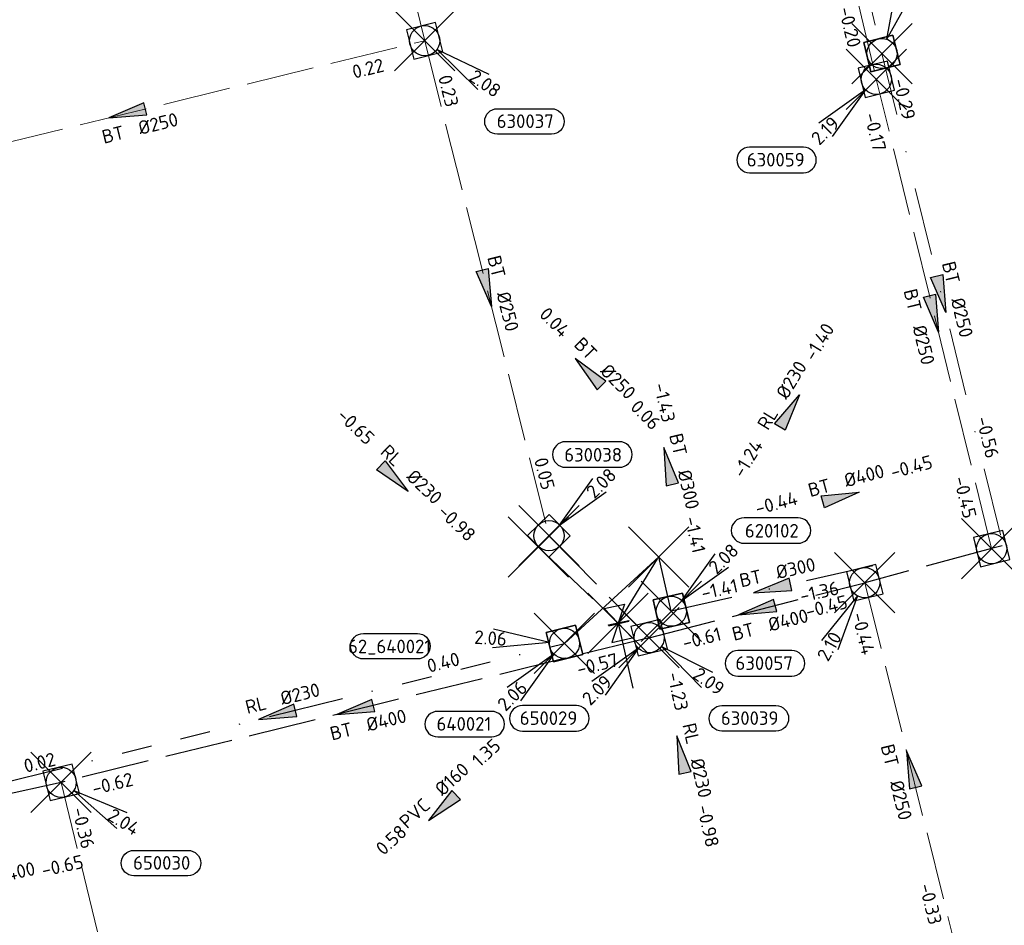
# Model space of a CAD drawing. Header units: metres. Extents: x 153343 to 157271, y 461673 to 467005.
# Tile 171 of 191: x 156920 to 157018, y 464511 to 464601. Entities that reach past the tile are written whole.
import ezdxf
from ezdxf.enums import TextEntityAlignment as Align
from ezdxf.lldxf.tags import DXFTag

# ---------------------------------------------------------------- set-up
doc = ezdxf.new("R2010")
doc.units = ezdxf.units.M
doc.header["$LTSCALE"] = 0.75
doc.header["$PDMODE"] = 3
doc.header["$PDSIZE"] = 3
for name, pattern in [('RI-HWA_BETON', [11.4, 9, -2.4]), ('RI-RELINEN', [38, 10, -4, 0, -4, 4, -4, 4, -4, 0, -4]), ('RI-VWA_BETON', [19, 9, -5, 0, -5])]:
    doc.linetypes.add(name, pattern=pattern)
doc.layers.get('0').update_dxf_attribs({"lineweight": 25})
doc.layers.get('defpoints').update_dxf_attribs({"lineweight": 25})
for name, color, linetype in [('B-OI-RI-HWA_PUTNUMMER-S @ 0.75', 151, 'Continuous'), ('B-OI-RI-HWA_TRANSPORTLEIDING_BETON_400-G', 151, 'RI-HWA_BETON'), ('B-OI-RI-PERSLEIDING_TRANSPORTLEIDING_PVC_160-G', 210, 'RI-PERS'), ('B-OI-RI-VWA_PUTNUMMER-S @ 0.75', 33, 'Continuous'), ('B-OI-RI-VWA_TRANSPORTLEIDING_B+RELINED_230-G', 33, 'RI-RELINEN'), ('B-OI-RI-VWA_TRANSPORTLEIDING_BETON_300-G', 33, 'RI-VWA_BETON'), ('gemaal', 7, 'Continuous')]:
    doc.layers.add(name, color=color, linetype=linetype)
for name, color, linetype, lineweight in [('B-OI-RI-HWA_RIOOLPUT_INSPECTIEPUT-S', 151, 'Continuous', 25), ('B-OI-RI-HWA_STROOMRICHTING-S @ 0.75', 151, 'Continuous', 25), ('B-OI-RI-HWA_TRANSPORTLEIDING_BETON_250-G', 151, 'RI-HWA_BETON', 18), ('B-OI-RI-VWA_HULPSTUK-S @ 0.75', 33, 'Continuous', 25), ('B-OI-RI-VWA_RIOOLPUT_INSPECTIEPUT_BETON-S', 33, 'Continuous', 25), ('B-OI-RI-VWA_STROOMRICHTING-S @ 0.75', 33, 'Continuous', 25), ('B-OI-RI-VWA_TRANSPORTLEIDING_BETON_250-G', 33, 'RI-VWA_BETON', 18)]:
    doc.layers.add(name, color=color, linetype=linetype, lineweight=lineweight)
doc.layers.add('inspectieput', color=7, linetype='Continuous', plot=False)
doc.layers.add('spindelschuif', color=7, linetype='Continuous', plot=False)
doc.styles.add('NLCS-ISO', font='isocpeur.ttf')
doc.styles.get("Standard").update_dxf_attribs({"font": 'txt.shx'})
tags = doc.linetypes.add('RI-PERS', pattern='A,7,-2,["P",Standard,S=1.8,R=0,X=-0.5,Y=-0.9],-2,7,-2,[102,NLCS.SHX,S=1,R=180,X=0,Y=0],-2', length=22).pattern_tags.tags
tags[6] = DXFTag(74, 10)

# ---------------------------------------------------------------- blocks, each defined once
blk = doc.blocks.new('*U1920')
at = {"ltscale": 0.1}
blk.add_hatch(color=256, dxfattribs=at).paths.add_polyline_path([(-2.5, 0), (2.5, -0.83), (2.5, 0.83)])
at = {"ltscale": 0.1, "flags": 128}
blk.add_lwpolyline([(-2.5, 0), (2.5, -0.83), (2.5, 0.83)], close=True, dxfattribs=at)
at = {"ltscale": 0.1, "style": 'NLCS-ISO'}
for tag, p in [('MAT', (-1, 0.5)), ('BOBL', (-21.49, 0))]:
    blk.add_attdef(tag, text='', height=1.8, dxfattribs=at).set_placement(p, align=Align.BOTTOM_RIGHT)
for tag, p in [('DIA', (1, 0.5)), ('BOBR', (20.54, -0.01))]:
    blk.add_attdef(tag, text='', height=1.8, dxfattribs=at).set_placement(p, align=Align.BOTTOM_LEFT)
at = {"layer": 'defpoints', "ltscale": 0.1, "style": 'NLCS-ISO', "flags": 1}
blk.add_attdef('JVA', text='', height=1.8, dxfattribs=at).set_placement((0, -1), align=Align.TOP_CENTER)
blk = doc.blocks.new('*U80')
at = {"ltscale": 0.1}
blk.add_hatch(color=256, dxfattribs=at).paths.add_polyline_path([(-2.5, 0), (2.5, -0.83), (2.5, 0.83)])
at = {"ltscale": 0.1, "flags": 128}
blk.add_lwpolyline([(-2.5, 0), (2.5, -0.83), (2.5, 0.83)], close=True, dxfattribs=at)
at = {"ltscale": 0.1, "style": 'NLCS-ISO'}
for tag, p in [('MAT', (-1, 0.5)), ('BOBL', (-5.66, 0))]:
    blk.add_attdef(tag, text='', height=1.8, dxfattribs=at).set_placement(p, align=Align.BOTTOM_RIGHT)
for tag, p in [('DIA', (1, 0.5)), ('BOBR', (7.22, 0))]:
    blk.add_attdef(tag, text='', height=1.8, dxfattribs=at).set_placement(p, align=Align.BOTTOM_LEFT)
at = {"layer": 'defpoints', "ltscale": 0.1, "style": 'NLCS-ISO', "flags": 1}
blk.add_attdef('JVA', text='', height=1.8, dxfattribs=at).set_placement((0, -1), align=Align.TOP_CENTER)
blk = doc.blocks.new('*U1916')
at = {"ltscale": 0.1}
blk.add_hatch(color=256, dxfattribs=at).paths.add_polyline_path([(-2.5, 0), (2.5, -0.83), (2.5, 0.83)])
at = {"ltscale": 0.1, "flags": 128}
blk.add_lwpolyline([(-2.5, 0), (2.5, -0.83), (2.5, 0.83)], close=True, dxfattribs=at)
at = {"ltscale": 0.1, "style": 'NLCS-ISO'}
for tag, p in [('BOBL', (-30.81, -3.24)), ('MAT', (-1, -3.74))]:
    blk.add_attdef(tag, text='', height=1.8, dxfattribs=at).set_placement(p, align=Align.BOTTOM_RIGHT)
for tag, p in [('BOBR', (29.86, -3.23)), ('DIA', (1, -3.74))]:
    blk.add_attdef(tag, text='', height=1.8, dxfattribs=at).set_placement(p, align=Align.BOTTOM_LEFT)
at = {"layer": 'defpoints', "ltscale": 0.1, "style": 'NLCS-ISO', "flags": 1}
blk.add_attdef('JVA', text='', height=1.8, dxfattribs=at).set_placement((0, -1), align=Align.TOP_CENTER)
blk = doc.blocks.new('*U1877')
at = {"ltscale": 0.1}
blk.add_hatch(color=256, dxfattribs=at).paths.add_polyline_path([(-2.5, 0), (2.5, -0.83), (2.5, 0.83)])
at = {"ltscale": 0.1, "flags": 128}
blk.add_lwpolyline([(-2.5, 0), (2.5, -0.83), (2.5, 0.83)], close=True, dxfattribs=at)
at = {"ltscale": 0.1, "style": 'NLCS-ISO'}
for tag, p in [('MAT', (-1, 0.5)), ('BOBL', (-29.95, 0))]:
    blk.add_attdef(tag, text='', height=1.8, dxfattribs=at).set_placement(p, align=Align.BOTTOM_RIGHT)
for tag, p in [('DIA', (1, 0.5)), ('BOBR', (20.91, -0.01))]:
    blk.add_attdef(tag, text='', height=1.8, dxfattribs=at).set_placement(p, align=Align.BOTTOM_LEFT)
at = {"layer": 'defpoints', "ltscale": 0.1, "style": 'NLCS-ISO', "flags": 1}
blk.add_attdef('JVA', text='', height=1.8, dxfattribs=at).set_placement((0, -1), align=Align.TOP_CENTER)
blk = doc.blocks.new('*U1850')
at = {"ltscale": 0.1}
blk.add_hatch(color=256, dxfattribs=at).paths.add_polyline_path([(-2.5, 0), (2.5, -0.83), (2.5, 0.83)])
at = {"ltscale": 0.1, "flags": 128}
blk.add_lwpolyline([(-2.5, 0), (2.5, -0.83), (2.5, 0.83)], close=True, dxfattribs=at)
at = {"ltscale": 0.1, "style": 'NLCS-ISO'}
for tag, p in [('BOBL', (-16.14, -3.24)), ('MAT', (-1, -3.74))]:
    blk.add_attdef(tag, text='', height=1.8, dxfattribs=at).set_placement(p, align=Align.BOTTOM_RIGHT)
for tag, p in [('BOBR', (15.2, -3.24)), ('DIA', (1, -3.74))]:
    blk.add_attdef(tag, text='', height=1.8, dxfattribs=at).set_placement(p, align=Align.BOTTOM_LEFT)
at = {"layer": 'defpoints', "ltscale": 0.1, "style": 'NLCS-ISO', "flags": 1}
blk.add_attdef('JVA', text='', height=1.8, dxfattribs=at).set_placement((0, -1), align=Align.TOP_CENTER)
blk = doc.blocks.new('*U1848')
at = {"ltscale": 0.1}
blk.add_hatch(color=256, dxfattribs=at).paths.add_polyline_path([(2.5, 0), (-2.5, -0.83), (-2.5, 0.83)])
at = {"ltscale": 0.1, "flags": 128}
blk.add_lwpolyline([(2.5, 0), (-2.5, -0.83), (-2.5, 0.83)], close=True, dxfattribs=at)
at = {"ltscale": 0.1, "style": 'NLCS-ISO'}
for tag, p in [('BOBL', (-22.7, -3.24)), ('MAT', (-1, -3.74))]:
    blk.add_attdef(tag, text='', height=1.8, dxfattribs=at).set_placement(p, align=Align.BOTTOM_RIGHT)
for tag, p in [('BOBR', (21.76, -3.23)), ('DIA', (1, -3.74))]:
    blk.add_attdef(tag, text='', height=1.8, dxfattribs=at).set_placement(p, align=Align.BOTTOM_LEFT)
at = {"layer": 'defpoints', "ltscale": 0.1, "style": 'NLCS-ISO', "flags": 1}
blk.add_attdef('JVA', text='', height=1.8, dxfattribs=at).set_placement((0, -1), align=Align.TOP_CENTER)
blk = doc.blocks.new('*U66')
at = {"ltscale": 0.1}
blk.add_hatch(color=256, dxfattribs=at).paths.add_polyline_path([(2.5, 0), (-2.5, -0.83), (-2.5, 0.83)])
at = {"ltscale": 0.1, "flags": 128}
blk.add_lwpolyline([(2.5, 0), (-2.5, -0.83), (-2.5, 0.83)], close=True, dxfattribs=at)
at = {"ltscale": 0.1, "style": 'NLCS-ISO'}
for tag, p in [('MAT', (-1, 0.5)), ('BOBL', (-5.66, 0))]:
    blk.add_attdef(tag, text='', height=1.8, dxfattribs=at).set_placement(p, align=Align.BOTTOM_RIGHT)
for tag, p in [('DIA', (1, 0.5)), ('BOBR', (7.22, 0))]:
    blk.add_attdef(tag, text='', height=1.8, dxfattribs=at).set_placement(p, align=Align.BOTTOM_LEFT)
at = {"layer": 'defpoints', "ltscale": 0.1, "style": 'NLCS-ISO', "flags": 1}
blk.add_attdef('JVA', text='', height=1.8, dxfattribs=at).set_placement((0, -1), align=Align.TOP_CENTER)
blk = doc.blocks.new('*U1828')
at = {"ltscale": 0.1}
blk.add_hatch(color=256, dxfattribs=at).paths.add_polyline_path([(-2.5, 0), (2.5, -0.83), (2.5, 0.83)])
at = {"ltscale": 0.1, "flags": 128}
blk.add_lwpolyline([(-2.5, 0), (2.5, -0.83), (2.5, 0.83)], close=True, dxfattribs=at)
at = {"ltscale": 0.1, "style": 'NLCS-ISO'}
for tag, p in [('BOBL', (-5.41, -3.24)), ('MAT', (-1, -3.74))]:
    blk.add_attdef(tag, text='', height=1.8, dxfattribs=at).set_placement(p, align=Align.BOTTOM_RIGHT)
for tag, p in [('BOBR', (6.22, -3.25)), ('DIA', (1, -3.74))]:
    blk.add_attdef(tag, text='', height=1.8, dxfattribs=at).set_placement(p, align=Align.BOTTOM_LEFT)
at = {"layer": 'defpoints', "ltscale": 0.1, "style": 'NLCS-ISO', "flags": 1}
blk.add_attdef('JVA', text='', height=1.8, dxfattribs=at).set_placement((0, -1), align=Align.TOP_CENTER)
blk = doc.blocks.new('*U1822')
at = {"ltscale": 0.1}
blk.add_hatch(color=256, dxfattribs=at).paths.add_polyline_path([(2.5, 0), (-2.5, -0.83), (-2.5, 0.83)])
at = {"ltscale": 0.1, "flags": 128}
blk.add_lwpolyline([(2.5, 0), (-2.5, -0.83), (-2.5, 0.83)], close=True, dxfattribs=at)
at = {"ltscale": 0.1, "style": 'NLCS-ISO'}
for tag, p in [('MAT', (-1, 0.5)), ('BOBL', (-24.49, 0))]:
    blk.add_attdef(tag, text='', height=1.8, dxfattribs=at).set_placement(p, align=Align.BOTTOM_RIGHT)
for tag, p in [('DIA', (1, 0.5)), ('BOBR', (23.55, -0.01))]:
    blk.add_attdef(tag, text='', height=1.8, dxfattribs=at).set_placement(p, align=Align.BOTTOM_LEFT)
at = {"layer": 'defpoints', "ltscale": 0.1, "style": 'NLCS-ISO', "flags": 1}
blk.add_attdef('JVA', text='', height=1.8, dxfattribs=at).set_placement((0, -1), align=Align.TOP_CENTER)
blk = doc.blocks.new('*U1823')
at = {"ltscale": 0.1}
blk.add_hatch(color=256, dxfattribs=at).paths.add_polyline_path([(-2.5, 0), (2.5, -0.83), (2.5, 0.83)])
at = {"ltscale": 0.1, "flags": 128}
blk.add_lwpolyline([(-2.5, 0), (2.5, -0.83), (2.5, 0.83)], close=True, dxfattribs=at)
at = {"ltscale": 0.1, "style": 'NLCS-ISO'}
for tag, p in [('BOBL', (-31.27, -3.24)), ('MAT', (-1, -3.74))]:
    blk.add_attdef(tag, text='', height=1.8, dxfattribs=at).set_placement(p, align=Align.BOTTOM_RIGHT)
for tag, p in [('BOBR', (30.33, -3.23)), ('DIA', (1, -3.74))]:
    blk.add_attdef(tag, text='', height=1.8, dxfattribs=at).set_placement(p, align=Align.BOTTOM_LEFT)
at = {"layer": 'defpoints', "ltscale": 0.1, "style": 'NLCS-ISO', "flags": 1}
blk.add_attdef('JVA', text='', height=1.8, dxfattribs=at).set_placement((0, -1), align=Align.TOP_CENTER)
blk = doc.blocks.new('*U1806')
at = {"ltscale": 0.1}
blk.add_hatch(color=256, dxfattribs=at).paths.add_polyline_path([(2.5, 0), (-2.5, -0.83), (-2.5, 0.83)])
at = {"ltscale": 0.1, "flags": 128}
blk.add_lwpolyline([(2.5, 0), (-2.5, -0.83), (-2.5, 0.83)], close=True, dxfattribs=at)
at = {"ltscale": 0.1, "style": 'NLCS-ISO'}
for tag, p in [('BOBL', (-18.58, -3.24)), ('MAT', (-1, -3.74))]:
    blk.add_attdef(tag, text='', height=1.8, dxfattribs=at).set_placement(p, align=Align.BOTTOM_RIGHT)
for tag, p in [('BOBR', (17.63, -3.24)), ('DIA', (1, -3.74))]:
    blk.add_attdef(tag, text='', height=1.8, dxfattribs=at).set_placement(p, align=Align.BOTTOM_LEFT)
at = {"layer": 'defpoints', "ltscale": 0.1, "style": 'NLCS-ISO', "flags": 1}
blk.add_attdef('JVA', text='', height=1.8, dxfattribs=at).set_placement((0, -1), align=Align.TOP_CENTER)
blk = doc.blocks.new('*U1772')
at = {"ltscale": 0.1}
blk.add_hatch(color=256, dxfattribs=at).paths.add_polyline_path([(2.5, 0), (-2.5, -0.83), (-2.5, 0.83)])
at = {"ltscale": 0.1, "flags": 128}
blk.add_lwpolyline([(2.5, 0), (-2.5, -0.83), (-2.5, 0.83)], close=True, dxfattribs=at)
at = {"ltscale": 0.1, "style": 'NLCS-ISO'}
for tag, p in [('MAT', (-1, 0.5)), ('BOBL', (-23.52, 0))]:
    blk.add_attdef(tag, text='', height=1.8, dxfattribs=at).set_placement(p, align=Align.BOTTOM_RIGHT)
for tag, p in [('DIA', (1, 0.5)), ('BOBR', (17.09, 0))]:
    blk.add_attdef(tag, text='', height=1.8, dxfattribs=at).set_placement(p, align=Align.BOTTOM_LEFT)
at = {"layer": 'defpoints', "ltscale": 0.1, "style": 'NLCS-ISO', "flags": 1}
blk.add_attdef('JVA', text='', height=1.8, dxfattribs=at).set_placement((0, -1), align=Align.TOP_CENTER)
blk = doc.blocks.new('B-SRI-PUT_HWA-SO')
at = {"lineweight": -3, "flags": 128}
blk.add_lwpolyline([(-2, -2), (2, -2), (2, 2), (-2, 2)], close=True, dxfattribs=at)
at = {"lineweight": -3}
blk.add_circle((0, 0), 2, dxfattribs=at)
blk = doc.blocks.new('*U988')
for q in [(7.39, -6.1), (8.71, -3.99)]:
    blk.add_line((1.69, -1.06), q)
blk.add_lwpolyline([(16.81, -12.39), (9.65, -12.39, -1), (9.65, -9.01), (16.81, -9.01, -1)], format="xyb", close=True)
at = {"ltscale": 0.1, "style": 'NLCS-ISO'}
blk.add_attdef('PUTHGT', text='', height=1.8, rotation=327.9207, dxfattribs=at).set_placement((6.47, -4.09), align=Align.MIDDLE_LEFT)
blk.add_attdef('PUTNR', text='', height=1.8, dxfattribs=at).set_placement((13.33, -8.87), align=Align.MIDDLE_CENTER)
blk = doc.blocks.new('*U241')
for q in [(-7.6, -5.83), (-5.83, -7.6)]:
    blk.add_line((-1.41, -1.41), q)
blk.add_lwpolyline([(-16.81, -12.39), (-9.65, -12.39, 1), (-9.65, -9.01), (-16.81, -9.01, 1)], format="xyb", close=True)
at = {"ltscale": 0.1, "style": 'NLCS-ISO'}
blk.add_attdef('PUTHGT', text='', height=1.8, rotation=45, dxfattribs=at).set_placement((-8.44, -8.48), align=Align.MIDDLE_LEFT)
blk.add_attdef('PUTNR', text='', height=1.8, dxfattribs=at).set_placement((-13.33, -8.87), align=Align.MIDDLE_CENTER)
blk = doc.blocks.new('*U274')
for q in [(-7.6, -5.83), (-5.83, -7.6)]:
    blk.add_line((-1.41, -1.41), q)
blk.add_lwpolyline([(-16.81, -12.39), (-9.65, -12.39, 1), (-9.65, -9.01), (-16.81, -9.01, 1)], format="xyb", close=True)
at = {"ltscale": 0.1, "style": 'NLCS-ISO'}
blk.add_attdef('PUTHGT', text='', height=1.8, rotation=45, dxfattribs=at).set_placement((-8.44, -8.48), align=Align.MIDDLE_LEFT)
blk.add_attdef('PUTNR', text='', height=1.8, dxfattribs=at).set_placement((-13.33, -8.87), align=Align.MIDDLE_CENTER)
blk = doc.blocks.new('*U989')
for q in [(-5.74, -7.68), (-3.55, -8.9)]:
    blk.add_line((-0.98, -1.74), q)
blk.add_lwpolyline([(-16.81, -12.39), (-9.65, -12.39, 1), (-9.65, -9.01), (-16.81, -9.01, 1)], format="xyb", close=True)
at = {"ltscale": 0.1, "style": 'NLCS-ISO'}
blk.add_attdef('PUTHGT', text='', height=1.8, rotation=60.7302, dxfattribs=at).set_placement((-5.83, -10.45), align=Align.MIDDLE_LEFT)
blk.add_attdef('PUTNR', text='', height=1.8, dxfattribs=at).set_placement((-13.33, -8.87), align=Align.MIDDLE_CENTER)
blk = doc.blocks.new('*U990')
for q in [(6.96, -6.59), (8.42, -4.57)]:
    blk.add_line((1.62, -1.17), q)
blk.add_lwpolyline([(16.81, -12.39), (9.65, -12.39, -1), (9.65, -9.01), (16.81, -9.01, -1)], format="xyb", close=True)
at = {"ltscale": 0.1, "style": 'NLCS-ISO'}
blk.add_attdef('PUTHGT', text='', height=1.8, rotation=324.0411, dxfattribs=at).set_placement((6.17, -4.51), align=Align.MIDDLE_LEFT)
blk.add_attdef('PUTNR', text='', height=1.8, dxfattribs=at).set_placement((13.33, -8.87), align=Align.MIDDLE_CENTER)
blk = doc.blocks.new('*U991')
for q in [(5.83, 7.6), (7.6, 5.83)]:
    blk.add_line((1.41, 1.41), q)
blk.add_lwpolyline([(9.34, 12.46), (2.18, 12.46, 1), (2.18, 9.07), (9.34, 9.07, 1)], format="xyb", close=True)
at = {"ltscale": 0.1, "style": 'NLCS-ISO'}
blk.add_attdef('PUTHGT', text='', height=1.8, rotation=45, dxfattribs=at).set_placement((5.39, 5.43), align=Align.MIDDLE_LEFT)
blk.add_attdef('PUTNR', text='', height=1.8, dxfattribs=at).set_placement((5.86, 10.73), align=Align.MIDDLE_CENTER)
blk = doc.blocks.new('*U955')
for q in [(7.06, -6.48), (8.5, -4.43)]:
    blk.add_line((1.64, -1.15), q)
blk.add_lwpolyline([(16.81, -12.39), (9.65, -12.39, -1), (9.65, -9.01), (16.81, -9.01, -1)], format="xyb", close=True)
at = {"ltscale": 0.1, "style": 'NLCS-ISO'}
blk.add_attdef('PUTHGT', text='', height=1.8, rotation=324.9625, dxfattribs=at).set_placement((6.25, -4.41), align=Align.MIDDLE_LEFT)
blk.add_attdef('PUTNR', text='', height=1.8, dxfattribs=at).set_placement((13.33, -8.87), align=Align.MIDDLE_CENTER)
blk = doc.blocks.new('*U946')
for q in [(-9.39, 1.91), (-9.56, -0.58)]:
    blk.add_line((-2, 0.14), q)
blk.add_lwpolyline([(-26.66, 1.32), (-19.5, 1.32, -1), (-19.5, -2.06), (-26.66, -2.06, -1)], format="xyb", close=True)
at = {"ltscale": 0.1, "style": 'NLCS-ISO'}
blk.add_attdef('PUTHGT', text='', height=1.8, rotation=355.9925, dxfattribs=at).set_placement((-11.94, 0.86), align=Align.MIDDLE_LEFT)
blk.add_attdef('PUTNR', text='', height=1.8, dxfattribs=at).set_placement((-23.18, -0.4), align=Align.MIDDLE_CENTER)
blk = doc.blocks.new('SRI-HULP_AFSLUITER_SPINDEL-SO')
at = {"ltscale": 0.1}
blk.add_hatch(color=256, dxfattribs=at).paths.add_polyline_path([(0.05, -1.29), (-0.05, -1.29), (-0.05, 1.46), (0.05, 1.46)])
for p, q in [((2.3, 1.37), (-2.3, -1.37)), ((-2.3, 1.37), (2.3, -1.37)), ((2.3, -1.37), (2.3, 1.37))]:
    blk.add_line(p, q)
for p, q in [((-2.3, -1.37), (-2.3, 1.37)), ((-0.05, -1.29), (-0.05, 1.46)), ((0.05, -1.29), (0.05, 1.46)), ((-0.05, 0.08), (0.05, 0.08))]:
    blk.add_line(p, q, dxfattribs=at)
at = {"ltscale": 0.1, "flags": 128}
blk.add_lwpolyline([(0.05, -1.29), (-0.05, -1.29), (-0.05, 1.46), (0.05, 1.46)], close=True, dxfattribs=at)
blk = doc.blocks.new('*U947')
for q in [(1.99, 9.37), (4.35, 8.54)]:
    blk.add_line((0.67, 1.89), q)
blk.add_lwpolyline([(8.25, 19.18), (1.09, 19.18, 1), (1.09, 15.8), (8.25, 15.8, 1)], format="xyb", close=True)
at = {"ltscale": 0.1, "style": 'NLCS-ISO'}
blk.add_attdef('PUTNR', text='', height=1.8, dxfattribs=at).set_placement((4.77, 17.46), align=Align.MIDDLE_CENTER)
blk.add_attdef('PUTHGT', text='', height=1.8, rotation=70.4985, dxfattribs=at).set_placement((2.53, 7.22), align=Align.MIDDLE_LEFT)
blk = doc.blocks.new('B-SRI-PUT_VWA-SO')
at = {"flags": 128}
blk.add_lwpolyline([(-2, 2), (2, 2), (2, -2), (-2, -2)], close=True, dxfattribs=at)
at = {"lineweight": -3, "flags": 128}
blk.add_lwpolyline([(2, -2), (2, 2), (-2, 2), (-2, -2)], close=True, dxfattribs=at)
at = {"lineweight": -3}
blk.add_circle((0, 0), 2, dxfattribs=at)
blk = doc.blocks.new('*U2432')
at = {"ltscale": 0.1}
blk.add_hatch(color=256, dxfattribs=at).paths.add_polyline_path([(-2.5, 0), (2.5, -0.83), (2.5, 0.83)])
at = {"ltscale": 0.1, "flags": 128}
blk.add_lwpolyline([(-2.5, 0), (2.5, -0.83), (2.5, 0.83)], close=True, dxfattribs=at)
at = {"ltscale": 0.1, "style": 'NLCS-ISO'}
for tag, p in [('MAT', (-1, 0.5)), ('BOBL', (-4.36, 0))]:
    blk.add_attdef(tag, text='', height=1.8, dxfattribs=at).set_placement(p, align=Align.BOTTOM_RIGHT)
for tag, p in [('DIA', (1, 0.5)), ('BOBR', (3.41, -3.24))]:
    blk.add_attdef(tag, text='', height=1.8, dxfattribs=at).set_placement(p, align=Align.BOTTOM_LEFT)
at = {"layer": 'defpoints', "ltscale": 0.1, "style": 'NLCS-ISO', "flags": 1}
blk.add_attdef('JVA', text='', height=1.8, dxfattribs=at).set_placement((0, -1), align=Align.TOP_CENTER)
blk = doc.blocks.new('*U2433')
for q in [(5.83, 7.6), (7.6, 5.83)]:
    blk.add_line((1.41, 1.41), q)
blk.add_lwpolyline([(16.81, 12.39), (9.65, 12.39, 1), (9.65, 9.01), (16.81, 9.01, 1)], format="xyb", close=True)
at = {"ltscale": 0.1, "style": 'NLCS-ISO'}
blk.add_attdef('PUTHGT', text='', height=1.8, rotation=45, dxfattribs=at).set_placement((5.39, 5.43), align=Align.MIDDLE_LEFT)
blk.add_attdef('PUTNR', text='', height=1.8, dxfattribs=at).set_placement((13.33, 10.67), align=Align.MIDDLE_CENTER)

msp = doc.modelspace()

# ---------------------------------------------------------------- linework, layer by layer
at = {"layer": 'B-OI-RI-HWA_TRANSPORTLEIDING_BETON_250-G', "transparency": 33554610}
for p, q in [((156945.4, 464660.62), (156960.62, 464598.74)), ((156995.82, 464635.64), (157005.53, 464594.91)), ((156901.44, 464584.31), (156960.62, 464598.74)), ((156960.62, 464598.74), (156972.98, 464549.52)), ((157017, 464548.24), (157005.53, 464594.91)), ((156972.98, 464549.52), (156982.94, 464539.38)), ((157004.38, 464544.85), (157013.61, 464507.76)), ((156924.47, 464524.99), (156935.4, 464480.06))]:
    msp.add_line(p, q, dxfattribs=at)
at = {"layer": 'B-OI-RI-HWA_TRANSPORTLEIDING_BETON_400-G', "transparency": 33554610}
for p, q in [((157059.56, 464558.73), (157017, 464548.24)), ((157017, 464548.24), (157004.38, 464544.85)), ((156982.94, 464539.38), (157004.38, 464544.85)), ((156982.94, 464539.38), (156924.47, 464524.99)), ((156924.47, 464524.99), (156916.57, 464523.23))]:
    msp.add_line(p, q, dxfattribs=at)
at = {"layer": 'B-OI-RI-PERSLEIDING_TRANSPORTLEIDING_PVC_160-G', "transparency": 33554610}
msp.add_line((156983.89, 464547.41), (156974.52, 464538.81), dxfattribs=at)
at = {"layer": 'B-OI-RI-VWA_TRANSPORTLEIDING_B+RELINED_230-G', "transparency": 33554610}
for p, q in [((156971.92, 464548.41), (156979.86, 464540.82)), ((156979.86, 464540.82), (156983.89, 464547.41)), ((156979.86, 464540.82), (156981.31, 464534.37)), ((156917.33, 464524.61), (156974.52, 464538.81))]:
    msp.add_line(p, q, dxfattribs=at)
at = {"layer": 'B-OI-RI-VWA_TRANSPORTLEIDING_BETON_250-G', "transparency": 33554610}
for p in [(156997.29, 464634.79), (157017.88, 464549.61)]:
    msp.add_line(p, (157006.09, 464597.47), dxfattribs=at)
at = {"layer": 'B-OI-RI-VWA_TRANSPORTLEIDING_BETON_300-G', "transparency": 33554610}
for p, q in [((156985.14, 464542.01), (156983.89, 464547.41)), ((157005.18, 464546.52), (156985.14, 464542.01))]:
    msp.add_line(p, q, dxfattribs=at)
at = {"layer": 'gemaal', "color": 0, "transparency": 33554610}
msp.add_point((156983.89, 464547.41), dxfattribs=at)
at = {"layer": 'inspectieput', "color": 0, "transparency": 33554610}
for p in [(156960.62, 464598.74), (157006.09, 464597.47), (157005.53, 464594.91), (156972.98, 464549.52), (156971.92, 464548.41), (157017, 464548.24), (157004.38, 464544.85), (156974.52, 464538.81), (156974.52, 464538.81), (156982.94, 464539.38), (156982.94, 464539.38), (156924.47, 464524.99)]:
    msp.add_point(p, dxfattribs=at)
at = {"layer": 'inspectieput'}
msp.add_point((156985.14, 464542.01), dxfattribs=at)
at = {"layer": 'spindelschuif', "color": 0, "transparency": 33554610}
msp.add_point((156979.86, 464540.82), dxfattribs=at)

# ---------------------------------------------------------------- block references
at = {"layer": 'B-OI-RI-HWA_PUTNUMMER-S @ 0.75', "color": 0, "transparency": 33554610}
ref = msp.add_blockref('*U955', (156960.62, 464598.74), dxfattribs=dict(at, xscale=0.75, yscale=0.75, zscale=0.75))
ref.add_attrib('PUTNR', '630037', dxfattribs={"layer": '0', "ltscale": 0.1, "height": 1.35, "style": 'NLCS-ISO'}).set_placement((156970.62, 464590.74), align=Align.MIDDLE_CENTER)
ref.add_attrib('PUTHGT', '2.08', dxfattribs={"layer": '0', "ltscale": 0.1, "height": 1.35, "rotation": 324.96252, "style": 'NLCS-ISO'}).set_placement((156965.304, 464595.43), align=Align.MIDDLE_LEFT)
ref = msp.add_blockref('*U241', (157005.53, 464594.91), dxfattribs=dict(at, xscale=0.75, yscale=0.75, zscale=0.75))
ref.add_attrib('PUTNR', '630059', dxfattribs={"layer": '0', "ltscale": 0.1, "height": 1.35, "style": 'NLCS-ISO'}).set_placement((156995.53, 464586.91), align=Align.MIDDLE_CENTER)
ref.add_attrib('PUTHGT', '2.19', dxfattribs={"layer": '0', "ltscale": 0.1, "height": 1.35, "rotation": 45, "style": 'NLCS-ISO'}).set_placement((156999.389, 464588.739), align=Align.MIDDLE_LEFT)
at = {"layer": 'B-OI-RI-HWA_PUTNUMMER-S @ 0.75', "color": 0, "transparency": 33554610, "xscale": 0.75, "yscale": 0.75, "zscale": 0.75}
msp.add_blockref('*U991', (156972.98, 464549.52), dxfattribs=at).add_auto_attribs({'PUTNR': '630038', 'PUTHGT': '2.08'})
at = {"layer": 'B-OI-RI-HWA_PUTNUMMER-S @ 0.75', "color": 0, "transparency": 33554610}
ref = msp.add_blockref('*U989', (157004.38, 464544.85), dxfattribs=dict(at, xscale=0.75, yscale=0.75, zscale=0.75))
ref.add_attrib('PUTNR', '630057', dxfattribs={"layer": '0', "ltscale": 0.1, "height": 1.35, "style": 'NLCS-ISO'}).set_placement((156994.38, 464536.85), align=Align.MIDDLE_CENTER)
ref.add_attrib('PUTHGT', '2.10', dxfattribs={"layer": '0', "ltscale": 0.1, "height": 1.35, "rotation": 60.7302, "style": 'NLCS-ISO'}).set_placement((157000.142, 464537.245), align=Align.MIDDLE_LEFT)
ref = msp.add_blockref('*U241', (156982.94, 464539.38), dxfattribs=dict(at, xscale=0.75, yscale=0.75, zscale=0.75))
ref.add_attrib('PUTNR', '650029', dxfattribs={"layer": '0', "ltscale": 0.1, "height": 1.35, "style": 'NLCS-ISO'}).set_placement((156972.94, 464531.38), align=Align.MIDDLE_CENTER)
ref.add_attrib('PUTHGT', '2.09', dxfattribs={"layer": '0', "ltscale": 0.1, "height": 1.35, "rotation": 45, "style": 'NLCS-ISO'}).set_placement((156976.608, 464533.018), align=Align.MIDDLE_LEFT)
ref = msp.add_blockref('*U990', (156982.94, 464539.38), dxfattribs=dict(at, xscale=0.75, yscale=0.75, zscale=0.75))
ref.add_attrib('PUTNR', '630039', dxfattribs={"layer": '0', "ltscale": 0.1, "height": 1.35, "style": 'NLCS-ISO'}).set_placement((156992.94, 464531.38), align=Align.MIDDLE_CENTER)
ref.add_attrib('PUTHGT', '2.09', dxfattribs={"layer": '0', "ltscale": 0.1, "height": 1.35, "rotation": 324.04115, "style": 'NLCS-ISO'}).set_placement((156987.571, 464535.995), align=Align.MIDDLE_LEFT)
ref = msp.add_blockref('*U988', (156924.47, 464524.99), dxfattribs=dict(at, xscale=0.75, yscale=0.75, zscale=0.75))
ref.add_attrib('PUTNR', '650030', dxfattribs={"layer": '0', "ltscale": 0.1, "height": 1.35, "style": 'NLCS-ISO'}).set_placement((156934.47, 464516.99), align=Align.MIDDLE_CENTER)
ref.add_attrib('PUTHGT', '2.04', dxfattribs={"layer": '0', "ltscale": 0.1, "height": 1.35, "rotation": 327.9207, "style": 'NLCS-ISO'}).set_placement((156929.319, 464521.926), align=Align.MIDDLE_LEFT)
at = {"layer": 'B-OI-RI-HWA_RIOOLPUT_INSPECTIEPUT-S', "transparency": 33554610}
for p, xscale, yscale, zscale, rotation in [((156960.62, 464598.74), 0.7500000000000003, 0.7500000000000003, 0.7500000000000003, 284.096485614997), ((157005.53, 464594.91), 0.75, 0.75, 0.75, 283.8078133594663), ((156972.98, 464549.52), 0.75, 0.75, 0.75, 314.4869171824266), ((157017, 464548.24), 0.75, 0.75, 0.75, 103.8078133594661), ((157004.38, 464544.85), 0.7500000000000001, 0.7500000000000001, 0.7500000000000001, 283.9744357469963), ((156982.94, 464539.38), 0.7500000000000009, 0.7500000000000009, 0.7500000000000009, 193.8262345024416), ((156982.94, 464539.38), 0.7500000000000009, 0.7500000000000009, 0.7500000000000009, 193.8262345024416), ((156924.47, 464524.99), 0.7499999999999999, 0.7499999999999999, 0.7499999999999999, 283.6726087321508)]:
    msp.add_blockref('B-SRI-PUT_HWA-SO', p, dxfattribs=dict(at, xscale=xscale, yscale=yscale, zscale=zscale, rotation=rotation))
at = {"layer": 'B-OI-RI-HWA_STROOMRICHTING-S @ 0.75', "color": 0, "transparency": 33554610, "xscale": 0.75, "yscale": 0.75, "zscale": 0.75}
for name, p, rotation, values in [('*U1806', (157000.675, 464615.275), 283.4089788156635, {'MAT': 'BT', 'DIA': '%%c250', 'BOBL': '-0.01', 'BOBR': '-0.20'}), ('*U1823', (156931.03, 464591.525), 13.70317201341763, {'MAT': 'BT', 'DIA': '%%c250', 'BOBL': '0.13', 'BOBR': '0.22'}), ('*U1822', (156966.8, 464574.13), 284.096485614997, {'MAT': 'BT', 'DIA': '%%c250', 'BOBL': '0.23', 'BOBR': '0.05'}), ('*U1848', (157011.265, 464571.575), 283.8078133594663, {'MAT': 'BT', 'DIA': '%%c250', 'BOBL': '-0.17', 'BOBR': '-0.45'}), ('*U80', (156976.892, 464565.79), 314.4869171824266, {'MAT': 'BT', 'DIA': '%%c250', 'BOBL': '0.04', 'BOBR': '0.06'}), ('*U66', (157002.028, 464553.37), 15.03591986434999, {'MAT': 'BT', 'DIA': '%%c400', 'BOBL': '-0.44', 'BOBR': '-0.45'}), ('*U1828', (156993.66, 464542.115), 14.3125774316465, {'MAT': 'BT', 'DIA': '%%c400', 'BOBL': '-0.61', 'BOBR': '-0.45'}), ('*U1850', (157008.995, 464526.305), 283.9744357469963, {'MAT': 'BT', 'DIA': '%%c250', 'BOBL': '-0.44', 'BOBR': '-0.33'}), ('*U1916', (156953.705, 464532.185), 13.82623450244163, {'MAT': 'BT', 'DIA': '%%c400', 'BOBL': '-0.62', 'BOBR': '-0.57'}), ('*U1920', (156929.935, 464502.525), 283.6726087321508, {'MAT': 'BT', 'DIA': '%%c250', 'BOBL': '-0.36', 'BOBR': '-0.10'}), ('*U80', (156917.497, 464514.01), 12.55952106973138, {'MAT': 'BT', 'DIA': '%%c400', 'BOBL': '-0.67', 'BOBR': '-0.65'})]:
    msp.add_blockref(name, p, dxfattribs=dict(at, rotation=rotation)).add_auto_attribs(values)
at = {"layer": 'B-OI-RI-VWA_HULPSTUK-S @ 0.75', "color": 0, "transparency": 33554610, "xscale": 0.75, "yscale": 0.75, "zscale": 0.75, "rotation": 282.6698142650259}
msp.add_blockref('SRI-HULP_AFSLUITER_SPINDEL-SO', (156979.86, 464540.82), dxfattribs=at)
at = {"layer": 'B-OI-RI-VWA_PUTNUMMER-S @ 0.75', "color": 0, "transparency": 33554610, "xscale": 0.75, "yscale": 0.75, "zscale": 0.75}
for name, p, values in [('*U947', (157006.09, 464597.47), {'PUTNR': '620058', 'PUTHGT': '2.19'}), ('*U946', (156974.52, 464538.81), {'PUTNR': '62_640021', 'PUTHGT': '2.06'})]:
    msp.add_blockref(name, p, dxfattribs=at).add_auto_attribs(values)
at = {"layer": 'B-OI-RI-VWA_PUTNUMMER-S @ 0.75', "transparency": 33554610, "xscale": 0.75, "yscale": 0.75, "zscale": 0.75}
msp.add_blockref('*U2433', (156985.14, 464542.01), dxfattribs=at).add_auto_attribs({'PUTNR': '620102', 'PUTHGT': '2.08'})
at = {"layer": 'B-OI-RI-VWA_PUTNUMMER-S @ 0.75', "color": 0, "transparency": 33554610}
ref = msp.add_blockref('*U274', (156974.52, 464538.81), dxfattribs=dict(at, xscale=0.75, yscale=0.75, zscale=0.75))
ref.add_attrib('PUTNR', '640021', dxfattribs={"layer": '0', "ltscale": 0.1, "height": 1.35, "style": 'NLCS-ISO'}).set_placement((156964.52, 464530.81), align=Align.MIDDLE_CENTER)
ref.add_attrib('PUTHGT', '2.06', dxfattribs={"layer": '0', "ltscale": 0.1, "height": 1.35, "rotation": 45, "style": 'NLCS-ISO'}).set_placement((156968.188, 464532.448), align=Align.MIDDLE_LEFT)
at = {"layer": 'B-OI-RI-VWA_RIOOLPUT_INSPECTIEPUT_BETON-S', "transparency": 33554610}
for p, xscale, yscale, zscale, rotation in [((157006.09, 464597.47), 0.7499999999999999, 0.7499999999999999, 0.7499999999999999, 283.8388961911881), ((156985.14, 464542.01), 0.7499999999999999, 0.7499999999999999, 0.7499999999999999, 103.0333563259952), ((156974.52, 464538.81), 0.75, 0.75, 0.75, 193.9442722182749), ((156974.52, 464538.81), 0.75, 0.75, 0.75, 193.9442722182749)]:
    msp.add_blockref('B-SRI-PUT_VWA-SO', p, dxfattribs=dict(at, xscale=xscale, yscale=yscale, zscale=zscale, rotation=rotation))
at = {"layer": 'B-OI-RI-VWA_STROOMRICHTING-S @ 0.75', "color": 0, "transparency": 33554610}
for name, p, xscale, yscale, zscale, rotation, values in [('*U1772', (157011.985, 464573.54), 0.75, 0.75, 0.75, 283.8388961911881, {'MAT': 'BT', 'DIA': '%%c250', 'BOBL': '-0.29', 'BOBR': '-0.56'}), ('*U66', (156996.905, 464561.929), 0.7499999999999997, 0.7499999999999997, 0.7499999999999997, 58.5528536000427, {'MAT': 'RL', 'DIA': '%%c230', 'BOBL': '-1.24', 'BOBR': '-1.40'}), ('*U66', (156957.623, 464555.215), 0.7499999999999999, 0.7499999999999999, 0.7499999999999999, 316.2910578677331, {'MAT': 'RL', 'DIA': '%%c230', 'BOBL': '-0.65', 'BOBR': '-0.98'}), ('*U1877', (156945.925, 464531.71), 0.75, 0.75, 0.75, 13.94427221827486, {'MAT': 'RL', 'DIA': '%%c230', 'BOBL': '0.02', 'BOBR': '0.40'}), ('*U80', (156986.095, 464527.781), 0.75, 0.75, 0.75, 282.6698142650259, {'MAT': 'RL', 'DIA': '%%c230', 'BOBL': '-1.23', 'BOBR': '-0.98'}), ('*U80', (156962.374, 464522.465), 0.75, 0.75, 0.75, 42.54642297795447, {'MAT': 'PVC', 'DIA': '%%c160', 'BOBL': '0.58', 'BOBR': '1.35'})]:
    msp.add_blockref(name, p, dxfattribs=dict(at, xscale=xscale, yscale=yscale, zscale=zscale, rotation=rotation)).add_auto_attribs(values)
at = {"layer": 'B-OI-RI-VWA_STROOMRICHTING-S @ 0.75', "transparency": 33554610, "xscale": 0.75, "yscale": 0.75, "zscale": 0.75}
for name, p, rotation, values in [('*U80', (156984.826, 464556.457), 283.0333563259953, {'MAT': 'BT', 'DIA': '%%c300', 'BOBL': '-1.43', 'BOBR': '-1.41'}), ('*U2432', (156995.16, 464544.265), 12.68310476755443, {'MAT': 'BT', 'DIA': '%%c300', 'BOBL': '-1.41', 'BOBR': '-1.36'})]:
    msp.add_blockref(name, p, dxfattribs=dict(at, rotation=rotation)).add_auto_attribs(values)

doc.saveas('drawing.dxf')
